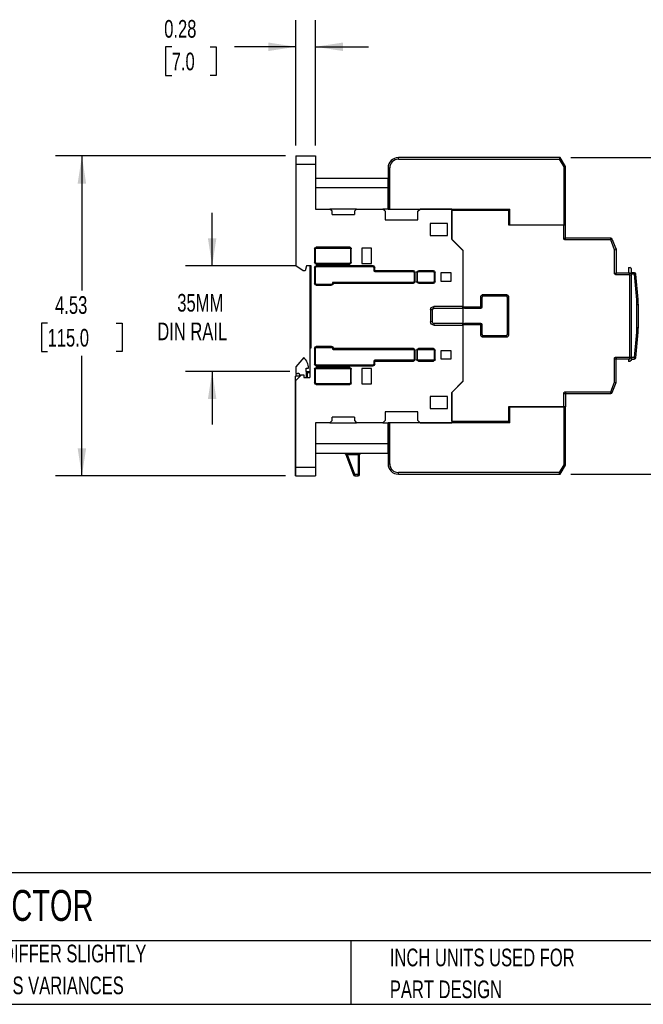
# Model space of a CAD drawing. Header units: inches. Extents: x 0.7 to 32.2, y 0.7 to 24.8.
# Tile 2 of 14: x 9.6 to 18.4, y 0.7 to 14.7. Entities that reach past the tile are written whole.
import ezdxf

# ---------------------------------------------------------------- set-up
doc = ezdxf.new("R2010")
doc.units = ezdxf.units.IN
doc.header["$LTSCALE"] = 3
doc.header["$MEASUREMENT"] = 0
doc.layers.add('DIMENSIONS', color=140, linetype='Continuous', lineweight=25)
doc.layers.add('TEXT', color=140, linetype='Continuous', lineweight=25)
doc.styles.add('SLDTEXTSTYLE0', font='TXT', dxfattribs={"width": 0.7})
doc.dimstyles.new('SLDDIMSTYLE0', dxfattribs={"dimtxt": 0.254883, "dimasz": 0.39, "dimexe": 0, "dimexo": 0.0625, "dimgap": 0.063721, "dimtad": 0, "dimtih": 1, "dimtoh": 1, "dimrnd": 1e-09, "dimzin": 12, "dimdsep": 46, "dimtxsty": 'SLDTEXTSTYLE0', "dimsah": 1, "dimcen": 0.09, "dimadec": 0, "dimazin": 3, "dimtfac": 1, "dimtmove": 0, "dimatfit": 0, "dimfxl": 0, "dimfrac": 2, "dimtolj": 1, "dimtzin": 12, "dimarcsym": 0})
doc.dimstyles.new('SLDDIMSTYLE1', dxfattribs={"dimtxt": 0.254883, "dimasz": 0.39, "dimexe": 0, "dimexo": 0.0625, "dimgap": 0.063721, "dimtad": 0, "dimtih": 1, "dimtoh": 1, "dimrnd": 1e-09, "dimzin": 12, "dimdsep": 46, "dimtxsty": 'SLDTEXTSTYLE0', "dimsah": 1, "dimcen": 0.09, "dimadec": 0, "dimazin": 3, "dimtfac": 1, "dimtofl": 0, "dimtmove": 0, "dimatfit": 3, "dimfxl": 0, "dimfrac": 2, "dimtolj": 1, "dimtzin": 12, "dimarcsym": 0})
doc.dimstyles.new('SLDDIMSTYLE2', dxfattribs={"dimtxt": 0.254883, "dimasz": 0.39, "dimexe": 0, "dimexo": 0.0625, "dimgap": 0.063721, "dimtad": 0, "dimtih": 1, "dimtoh": 1, "dimrnd": 1e-09, "dimdsep": 46, "dimtxsty": 'SLDTEXTSTYLE0', "dimsah": 1, "dimcen": 0.09, "dimadec": 0, "dimazin": 2, "dimtfac": 1, "dimtmove": 0, "dimatfit": 0, "dimfxl": 0, "dimfrac": 2, "dimtolj": 1, "dimtzin": 12, "dimarcsym": 0})

# ---------------------------------------------------------------- blocks, each defined once
blk = doc.blocks.new('SW_NOTE_0_3')
at = {"layer": 'TEXT', "color": 0, "char_height": 0.25, "attachment_point": 1, "style": 'SLDTEXTSTYLE0'}
for s, insert in [('PART DIMENSIONS MAY DIFFER SLIGHTLY', (0, 0.322)), ("DUE TO MANUFACTURER'S VARIANCES", (0, -0.129))]:
    blk.add_mtext(s, dxfattribs=dict(at, insert=insert))
blk = doc.blocks.new('SW_NOTE_0_6')
at = {"layer": 'TEXT', "color": 0, "char_height": 0.25, "attachment_point": 1, "style": 'SLDTEXTSTYLE0'}
for s, insert in [('INCH UNITS USED FOR', (0, 0.322)), ('PART DESIGN', (0, -0.129))]:
    blk.add_mtext(s, dxfattribs=dict(at, insert=insert))
blk = doc.blocks.new('_D')
at = {"layer": 'DIMENSIONS'}
for p, q in [((12.29, 11.202), (12.29, 11.952)), ((13.474, 11.202), (11.915, 11.202)), ((13.388, 9.706), (11.915, 9.706)), ((12.29, 9.706), (12.29, 8.956))]:
    blk.add_line(p, q, dxfattribs=at)
for points in [[(12.29, 11.202), (12.35, 11.592), (12.23, 11.592)], [(12.29, 9.706), (12.23, 9.316), (12.35, 9.316)]]:
    blk.add_solid(points, dxfattribs=at)
at = {"layer": 'DIMENSIONS', "char_height": 0.25, "attachment_point": 1, "style": 'SLDTEXTSTYLE0'}
for s, insert in [('35MM', (11.797, 10.804)), ('DIN RAIL', (11.514, 10.399))]:
    blk.add_mtext(s, dxfattribs=dict(at, insert=insert))
blk = doc.blocks.new('_D_1')
at = {"layer": 'DIMENSIONS'}
for p, q in [((13.325, 12.757), (10.073, 12.757)), ((10.448, 12.757), (10.448, 10.854)), ((9.963, 10.392), (9.878, 10.392)), ((9.878, 10.392), (9.878, 9.987)), ((10.933, 10.392), (11.018, 10.392)), ((11.018, 10.392), (11.018, 9.987)), ((9.878, 9.987), (9.963, 9.987)), ((10.448, 8.23), (10.448, 9.93)), ((11.018, 9.987), (10.933, 9.987)), ((13.325, 8.23), (10.073, 8.23))]:
    blk.add_line(p, q, dxfattribs=at)
for points in [[(10.448, 12.757), (10.388, 12.367), (10.508, 12.367)], [(10.448, 8.23), (10.508, 8.62), (10.388, 8.62)]]:
    blk.add_solid(points, dxfattribs=at)
at = {"layer": 'DIMENSIONS', "char_height": 0.25, "attachment_point": 1, "style": 'SLDTEXTSTYLE0'}
for s, insert in [('4.53', (10.069, 10.772)), ('115.0', (9.963, 10.309))]:
    blk.add_mtext(s, dxfattribs=dict(at, insert=insert))
blk = doc.blocks.new('_D_2')
at = {"layer": 'DIMENSIONS'}
for p, q in [((13.475, 12.907), (13.475, 14.677)), ((13.75, 12.907), (13.75, 14.677)), ((11.718, 14.302), (11.632, 14.302)), ((11.632, 14.302), (11.632, 13.897)), ((12.263, 14.302), (12.349, 14.302)), ((12.349, 14.302), (12.349, 13.897)), ((13.475, 14.302), (12.608, 14.302)), ((13.75, 14.302), (14.5, 14.302)), ((11.632, 13.897), (11.718, 13.897)), ((12.349, 13.897), (12.263, 13.897))]:
    blk.add_line(p, q, dxfattribs=at)
for points in [[(13.475, 14.302), (13.085, 14.362), (13.085, 14.242)], [(13.75, 14.302), (14.14, 14.242), (14.14, 14.362)]]:
    blk.add_solid(points, dxfattribs=at)
at = {"layer": 'DIMENSIONS', "char_height": 0.25, "attachment_point": 1, "style": 'SLDTEXTSTYLE0'}
for s, insert in [('0.28', (11.612, 14.681)), ('7.0', (11.718, 14.219))]:
    blk.add_mtext(s, dxfattribs=dict(at, insert=insert))
blk = doc.blocks.new('_D_3')
at = {"layer": 'DIMENSIONS'}
for p, q in [((17.363, 12.733), (20.282, 12.733)), ((19.907, 12.733), (19.907, 10.944)), ((19.422, 10.482), (19.337, 10.482)), ((19.337, 10.482), (19.337, 10.077)), ((20.392, 10.482), (20.477, 10.482)), ((20.477, 10.482), (20.477, 10.077)), ((19.337, 10.077), (19.422, 10.077)), ((20.477, 10.077), (20.392, 10.077)), ((19.907, 8.253), (19.907, 10.02)), ((17.363, 8.253), (20.282, 8.253))]:
    blk.add_line(p, q, dxfattribs=at)
for points in [[(19.907, 12.733), (19.847, 12.343), (19.967, 12.343)], [(19.907, 8.253), (19.967, 8.643), (19.847, 8.643)]]:
    blk.add_solid(points, dxfattribs=at)
at = {"layer": 'DIMENSIONS', "char_height": 0.25, "attachment_point": 1, "style": 'SLDTEXTSTYLE0'}
for s, insert in [('4.48', (19.528, 10.861)), ('113.8', (19.422, 10.399))]:
    blk.add_mtext(s, dxfattribs=dict(at, insert=insert))

msp = doc.modelspace()

# ---------------------------------------------------------------- linework, layer by layer
for p, q in [((13.475, 12.757), (13.75, 12.757)), ((13.475, 12.757), (13.475, 12.639)), ((13.75, 12.757), (13.75, 12.639)), ((17.213, 12.733), (14.924, 12.733)), ((14.924, 12.71), (14.924, 12.733)), ((14.924, 12.71), (17.199, 12.71)), ((17.213, 12.733), (17.199, 12.71)), ((17.199, 12.71), (17.262, 12.601)), ((17.286, 12.607), (17.213, 12.733)), ((13.475, 12.639), (13.475, 11.202)), ((13.475, 12.639), (13.75, 12.639)), ((13.75, 12.639), (13.75, 12.005)), ((14.778, 12.588), (14.778, 12.005)), ((14.778, 12.588), (14.801, 12.588)), ((14.801, 12.005), (14.801, 12.588)), ((17.286, 12.607), (17.262, 12.601)), ((17.262, 12.601), (17.262, 11.779)), ((17.286, 11.779), (17.286, 12.607)), ((13.75, 12.442), (14.774, 12.442)), ((14.774, 12.442), (14.774, 12.304)), ((14.774, 12.304), (13.75, 12.304)), ((14.774, 12.304), (14.774, 12.005)), ((13.75, 12.005), (13.955, 12.005)), ((13.986, 11.974), (13.955, 12.005)), ((14.333, 12.005), (13.955, 12.005)), ((14.333, 12.005), (14.301, 11.974)), ((14.333, 12.005), (14.703, 12.005)), ((14.735, 11.974), (14.703, 12.005)), ((14.778, 12.005), (14.703, 12.005)), ((14.778, 12.005), (14.801, 12.005)), ((14.801, 12.005), (16.498, 12.005)), ((15.199, 11.974), (15.231, 12.005)), ((15.679, 12.005), (15.231, 12.005)), ((15.679, 12.005), (15.679, 11.576)), ((15.679, 11.58), (15.679, 11.985)), ((16.486, 11.985), (15.679, 11.985)), ((16.486, 11.985), (16.486, 12.005)), ((16.486, 11.777), (16.486, 11.985)), ((16.498, 11.779), (16.498, 12.005)), ((13.986, 11.926), (13.986, 11.974)), ((13.986, 11.926), (14.301, 11.926)), ((14.301, 11.974), (14.301, 11.926)), ((14.735, 11.974), (14.735, 11.852)), ((14.735, 11.852), (15.199, 11.852)), ((15.199, 11.852), (15.199, 11.974)), ((15.616, 11.802), (15.372, 11.802)), ((15.372, 11.802), (15.372, 11.633)), ((15.616, 11.633), (15.616, 11.802)), ((17.262, 11.777), (16.486, 11.777)), ((17.262, 11.779), (16.498, 11.779)), ((17.227, 11.779), (17.227, 11.777)), ((17.286, 11.779), (17.262, 11.779)), ((17.262, 11.592), (17.262, 11.777)), ((17.286, 11.777), (17.262, 11.777)), ((17.286, 11.779), (17.286, 11.777)), ((17.286, 11.592), (17.286, 11.777)), ((15.372, 11.633), (15.616, 11.633)), ((15.679, 11.58), (15.837, 11.422)), ((15.679, 11.576), (15.837, 11.418)), ((17.262, 11.592), (17.286, 11.592)), ((17.286, 11.568), (17.286, 11.592)), ((17.927, 11.592), (17.286, 11.592)), ((17.927, 11.568), (17.286, 11.568)), ((17.927, 11.568), (17.927, 11.592)), ((17.949, 11.576), (17.927, 11.568)), ((17.979, 11.43), (17.927, 11.568)), ((17.949, 11.576), (18.002, 11.434)), ((13.738, 11.442), (13.738, 11.249)), ((13.75, 11.442), (13.738, 11.442)), ((13.75, 11.249), (13.75, 11.442)), ((14.235, 11.466), (13.762, 11.466)), ((13.762, 11.454), (13.762, 11.466)), ((13.762, 11.454), (14.235, 11.454)), ((14.235, 11.454), (14.235, 11.466)), ((14.246, 11.442), (14.246, 11.249)), ((14.246, 11.442), (14.258, 11.442)), ((14.258, 11.249), (14.258, 11.442)), ((14.408, 11.454), (14.408, 11.237)), ((14.542, 11.454), (14.408, 11.454)), ((14.542, 11.237), (14.542, 11.454)), ((17.979, 11.43), (18.002, 11.434)), ((17.979, 11.1), (17.979, 11.43)), ((17.997, 11.448), (18.002, 11.448)), ((18.002, 11.448), (18.002, 11.434)), ((18.002, 11.434), (18.002, 11.1)), ((15.837, 11.422), (15.837, 10.621)), ((15.837, 11.418), (15.837, 10.625)), ((13.576, 11.131), (13.475, 11.202)), ((13.624, 11.202), (13.605, 11.131)), ((13.691, 11.202), (13.624, 11.202)), ((13.672, 11.202), (13.672, 10.966)), ((13.691, 10.041), (13.691, 11.202)), ((13.75, 11.249), (13.738, 11.249)), ((13.738, 11.178), (13.738, 10.95)), ((13.75, 11.178), (13.738, 11.178)), ((13.75, 10.95), (13.75, 11.178)), ((14.235, 11.237), (13.762, 11.237)), ((13.762, 11.226), (13.762, 11.237)), ((13.762, 11.226), (14.235, 11.226)), ((14.565, 11.202), (13.762, 11.202)), ((13.762, 11.19), (13.762, 11.202)), ((13.762, 11.19), (14.565, 11.19)), ((14.235, 11.237), (14.235, 11.226)), ((14.246, 11.249), (14.258, 11.249)), ((14.408, 11.237), (14.542, 11.237)), ((14.565, 11.202), (14.565, 11.19)), ((14.577, 11.178), (14.577, 11.133)), ((14.577, 11.178), (14.589, 11.178)), ((14.589, 11.133), (14.589, 11.178)), ((18.179, 11.18), (18.179, 11.1)), ((18.179, 11.18), (18.199, 11.18)), ((18.219, 11.16), (18.199, 11.18)), ((18.219, 11.104), (18.219, 11.16)), ((13.605, 11.131), (13.576, 11.131)), ((14.577, 11.133), (14.589, 11.133)), ((15.136, 11.133), (14.589, 11.133)), ((14.589, 11.133), (14.589, 11.121)), ((14.589, 11.121), (15.136, 11.121)), ((15.136, 11.121), (15.136, 11.133)), ((15.148, 11.109), (15.148, 10.98)), ((15.148, 11.109), (15.16, 11.109)), ((15.16, 10.98), (15.16, 11.109)), ((15.183, 11.109), (15.183, 10.98)), ((15.195, 11.109), (15.183, 11.109)), ((15.195, 10.98), (15.195, 11.109)), ((15.42, 11.133), (15.207, 11.133)), ((15.207, 11.121), (15.207, 11.133)), ((15.207, 11.121), (15.42, 11.121)), ((15.42, 11.121), (15.42, 11.133)), ((15.431, 11.109), (15.431, 10.98)), ((15.431, 11.109), (15.443, 11.109)), ((15.443, 10.98), (15.443, 11.109)), ((15.522, 11.102), (15.522, 10.987)), ((15.668, 11.102), (15.522, 11.102)), ((15.668, 10.987), (15.668, 11.102)), ((17.979, 11.1), (18.002, 11.1)), ((18.002, 11.076), (18.002, 11.1)), ((18.199, 11.1), (18.002, 11.1)), ((18.189, 11.076), (18.002, 11.076)), ((18.189, 11.076), (18.199, 11.1)), ((18.195, 11.07), (18.189, 11.076)), ((18.195, 11.07), (18.219, 11.08)), ((18.195, 9.916), (18.195, 11.07)), ((18.219, 11.08), (18.199, 11.1)), ((18.264, 11.104), (18.219, 11.104)), ((18.219, 11.104), (18.219, 11.084)), ((18.219, 11.084), (18.219, 11.08)), ((18.264, 11.084), (18.219, 11.084)), ((18.219, 9.907), (18.219, 11.08)), ((18.264, 11.084), (18.264, 11.104)), ((18.283, 11.086), (18.264, 11.084)), ((18.295, 10.722), (18.264, 11.084)), ((18.314, 10.724), (18.283, 11.086)), ((13.672, 10.966), (13.691, 10.966)), ((13.672, 10.966), (13.672, 10.041)), ((13.75, 10.95), (13.738, 10.95)), ((13.979, 10.938), (13.762, 10.938)), ((13.762, 10.938), (13.762, 10.926)), ((13.762, 10.926), (13.979, 10.926)), ((13.979, 10.938), (13.979, 10.926)), ((13.99, 10.956), (13.99, 10.95)), ((14.002, 10.956), (13.99, 10.956)), ((13.99, 10.95), (14.002, 10.95)), ((14.002, 10.968), (14.002, 10.956)), ((15.136, 10.968), (14.002, 10.968)), ((14.002, 10.95), (14.002, 10.956)), ((14.002, 10.956), (15.136, 10.956)), ((15.136, 10.968), (15.136, 10.956)), ((15.148, 10.98), (15.16, 10.98)), ((15.195, 10.98), (15.183, 10.98)), ((15.207, 10.968), (15.207, 10.956)), ((15.42, 10.968), (15.207, 10.968)), ((15.207, 10.956), (15.42, 10.956)), ((15.42, 10.968), (15.42, 10.956)), ((15.443, 10.98), (15.431, 10.98)), ((15.522, 10.987), (15.668, 10.987)), ((16.089, 10.621), (16.089, 10.757)), ((16.089, 10.757), (16.109, 10.757)), ((16.109, 10.621), (16.109, 10.757)), ((16.128, 10.796), (16.443, 10.796)), ((16.128, 10.796), (16.128, 10.777)), ((16.128, 10.777), (16.443, 10.777)), ((16.443, 10.796), (16.443, 10.777)), ((16.463, 10.757), (16.463, 10.23)), ((16.483, 10.757), (16.463, 10.757)), ((16.483, 10.757), (16.483, 10.23)), ((15.837, 10.625), (15.427, 10.625)), ((15.427, 10.602), (15.427, 10.625)), ((15.427, 10.602), (15.837, 10.602)), ((15.837, 10.602), (15.837, 10.621)), ((15.837, 10.621), (16.089, 10.621)), ((15.837, 10.602), (15.837, 10.385)), ((15.857, 10.602), (16.089, 10.602)), ((16.089, 10.621), (16.109, 10.621)), ((16.089, 10.602), (16.089, 10.621)), ((18.314, 10.724), (18.295, 10.722)), ((18.298, 10.33), (18.298, 10.656)), ((18.298, 10.656), (18.317, 10.656)), ((18.317, 10.33), (18.317, 10.656)), ((15.38, 10.578), (15.38, 10.409)), ((15.404, 10.578), (15.38, 10.578)), ((15.404, 10.409), (15.404, 10.578)), ((15.404, 10.409), (15.38, 10.409)), ((15.427, 10.385), (15.427, 10.361)), ((15.837, 10.385), (15.427, 10.385)), ((15.427, 10.361), (15.837, 10.361)), ((15.837, 10.365), (15.837, 10.385)), ((16.089, 10.365), (15.837, 10.365)), ((15.837, 10.365), (15.837, 9.564)), ((15.837, 10.361), (15.837, 9.568)), ((16.089, 10.385), (15.857, 10.385)), ((16.089, 10.365), (16.089, 10.385)), ((16.089, 10.23), (16.089, 10.365)), ((16.109, 10.365), (16.089, 10.365)), ((16.109, 10.23), (16.109, 10.365)), ((18.298, 10.33), (18.317, 10.33)), ((16.089, 10.23), (16.109, 10.23)), ((16.128, 10.19), (16.128, 10.21)), ((16.443, 10.21), (16.128, 10.21)), ((16.443, 10.19), (16.128, 10.19)), ((16.443, 10.19), (16.443, 10.21)), ((16.483, 10.23), (16.463, 10.23)), ((18.264, 9.903), (18.295, 10.265)), ((18.283, 9.901), (18.314, 10.263)), ((18.295, 10.265), (18.314, 10.263)), ((13.672, 10.041), (13.672, 9.619)), ((13.672, 10.041), (13.691, 10.041)), ((13.738, 10.037), (13.738, 9.808)), ((13.75, 10.037), (13.738, 10.037)), ((13.75, 9.808), (13.75, 10.037)), ((13.979, 10.06), (13.762, 10.06)), ((13.762, 10.048), (13.762, 10.06)), ((13.762, 10.048), (13.979, 10.048)), ((13.979, 10.048), (13.979, 10.06)), ((13.99, 10.037), (13.99, 10.031)), ((13.99, 10.037), (14.002, 10.037)), ((14.002, 10.031), (14.002, 10.037)), ((13.588, 9.903), (13.472, 9.774)), ((13.99, 10.031), (14.002, 10.031)), ((15.136, 10.031), (14.002, 10.031)), ((14.002, 10.031), (14.002, 10.019)), ((14.002, 10.019), (15.136, 10.019)), ((15.136, 10.019), (15.136, 10.031)), ((15.148, 10.007), (15.148, 9.877)), ((15.148, 10.007), (15.16, 10.007)), ((15.16, 9.877), (15.16, 10.007)), ((15.183, 10.007), (15.183, 9.877)), ((15.195, 10.007), (15.183, 10.007)), ((15.195, 9.877), (15.195, 10.007)), ((15.42, 10.031), (15.207, 10.031)), ((15.207, 10.019), (15.207, 10.031)), ((15.207, 10.019), (15.42, 10.019)), ((15.42, 10.031), (15.42, 10.019)), ((15.431, 10.007), (15.431, 9.877)), ((15.431, 10.007), (15.443, 10.007)), ((15.443, 9.877), (15.443, 10.007)), ((15.668, 9.999), (15.522, 9.999)), ((15.522, 9.999), (15.522, 9.885)), ((15.668, 9.885), (15.668, 9.999)), ((18.002, 9.911), (18.189, 9.911)), ((18.002, 9.911), (18.002, 9.887)), ((18.189, 9.911), (18.195, 9.916)), ((18.189, 9.911), (18.199, 9.887)), ((18.195, 9.916), (18.219, 9.907)), ((18.199, 9.887), (18.219, 9.907)), ((18.219, 9.907), (18.219, 9.903)), ((18.264, 9.903), (18.219, 9.903)), ((18.219, 9.903), (18.219, 9.883)), ((18.283, 9.901), (18.264, 9.903)), ((18.264, 9.883), (18.264, 9.903)), ((13.472, 9.774), (13.472, 9.678)), ((13.75, 9.808), (13.738, 9.808)), ((13.762, 9.796), (13.762, 9.785)), ((14.565, 9.796), (13.762, 9.796)), ((13.762, 9.785), (14.565, 9.785)), ((14.235, 9.761), (13.762, 9.761)), ((13.762, 9.749), (13.762, 9.761)), ((14.235, 9.749), (14.235, 9.761)), ((14.565, 9.796), (14.565, 9.785)), ((14.577, 9.854), (14.577, 9.808)), ((14.589, 9.854), (14.577, 9.854)), ((14.577, 9.808), (14.589, 9.808)), ((15.136, 9.865), (14.589, 9.865)), ((14.589, 9.865), (14.589, 9.854)), ((14.589, 9.854), (15.136, 9.854)), ((14.589, 9.808), (14.589, 9.854)), ((15.136, 9.854), (15.136, 9.865)), ((15.148, 9.877), (15.16, 9.877)), ((15.195, 9.877), (15.183, 9.877)), ((15.207, 9.865), (15.207, 9.854)), ((15.42, 9.865), (15.207, 9.865)), ((15.207, 9.854), (15.42, 9.854)), ((15.42, 9.865), (15.42, 9.854)), ((15.431, 9.877), (15.443, 9.877)), ((15.522, 9.885), (15.668, 9.885)), ((17.979, 9.557), (17.979, 9.887)), ((17.979, 9.887), (18.002, 9.887)), ((18.002, 9.887), (18.199, 9.887)), ((18.002, 9.552), (18.002, 9.887)), ((18.179, 9.887), (18.179, 9.848)), ((18.199, 9.848), (18.179, 9.848)), ((18.219, 9.867), (18.199, 9.848)), ((18.219, 9.883), (18.264, 9.883)), ((18.219, 9.867), (18.219, 9.883)), ((13.534, 9.639), (13.471, 9.639)), ((13.471, 8.23), (13.471, 9.639)), ((13.472, 9.678), (13.499, 9.678)), ((13.475, 9.58), (13.553, 9.659)), ((13.553, 9.659), (13.585, 9.659)), ((13.585, 9.659), (13.585, 9.619)), ((13.585, 9.619), (13.672, 9.619)), ((13.621, 9.753), (13.653, 9.753)), ((13.621, 9.706), (13.621, 9.753)), ((13.624, 9.706), (13.621, 9.706)), ((13.624, 9.706), (13.64, 9.706)), ((13.624, 9.619), (13.624, 9.706)), ((13.64, 9.706), (13.672, 9.706)), ((13.64, 9.686), (13.64, 9.706)), ((13.672, 9.686), (13.64, 9.686)), ((13.64, 9.619), (13.64, 9.686)), ((13.738, 9.737), (13.738, 9.544)), ((13.738, 9.737), (13.75, 9.737)), ((13.75, 9.544), (13.75, 9.737)), ((13.762, 9.749), (14.235, 9.749)), ((14.246, 9.737), (14.246, 9.544)), ((14.246, 9.737), (14.258, 9.737)), ((14.258, 9.544), (14.258, 9.737)), ((14.408, 9.749), (14.408, 9.533)), ((14.542, 9.749), (14.408, 9.749)), ((14.542, 9.533), (14.542, 9.749)), ((13.475, 8.348), (13.475, 9.58)), ((13.75, 9.544), (13.738, 9.544)), ((13.762, 9.533), (13.762, 9.521)), ((14.235, 9.533), (13.762, 9.533)), ((13.762, 9.521), (14.235, 9.521)), ((14.235, 9.533), (14.235, 9.521)), ((14.246, 9.544), (14.258, 9.544)), ((14.408, 9.533), (14.542, 9.533)), ((15.837, 9.568), (15.679, 9.411)), ((15.837, 9.564), (15.679, 9.407)), ((17.927, 9.418), (17.979, 9.557)), ((17.949, 9.41), (18.002, 9.552)), ((17.979, 9.557), (18.002, 9.552)), ((18.002, 9.539), (17.997, 9.539)), ((18.002, 9.539), (18.002, 9.552)), ((15.616, 9.354), (15.372, 9.354)), ((15.372, 9.354), (15.372, 9.184)), ((15.616, 9.184), (15.616, 9.354)), ((15.679, 9.411), (15.679, 8.981)), ((15.679, 9.001), (15.679, 9.407)), ((17.262, 9.21), (17.262, 9.395)), ((17.262, 9.395), (17.286, 9.395)), ((17.286, 9.418), (17.927, 9.418)), ((17.286, 9.418), (17.286, 9.395)), ((17.286, 9.395), (17.927, 9.395)), ((17.286, 9.395), (17.286, 9.21)), ((17.927, 9.395), (17.927, 9.418)), ((17.927, 9.418), (17.949, 9.41)), ((16.486, 9.21), (17.262, 9.21)), ((16.486, 9.001), (16.486, 9.21)), ((16.498, 8.981), (16.498, 9.208)), ((16.498, 9.208), (17.262, 9.208)), ((17.227, 9.208), (17.227, 9.21)), ((17.262, 9.21), (17.286, 9.21)), ((17.262, 9.208), (17.262, 8.385)), ((17.286, 9.208), (17.262, 9.208)), ((17.286, 9.21), (17.286, 9.208)), ((17.286, 8.379), (17.286, 9.208)), ((14.301, 9.06), (13.986, 9.06)), ((13.986, 9.013), (13.986, 9.06)), ((14.301, 9.06), (14.301, 9.013)), ((15.199, 9.135), (14.735, 9.135)), ((14.735, 9.135), (14.735, 9.013)), ((15.199, 9.013), (15.199, 9.135)), ((15.372, 9.184), (15.616, 9.184)), ((13.955, 8.981), (13.75, 8.981)), ((13.75, 8.981), (13.75, 8.348)), ((13.955, 8.981), (13.986, 9.013)), ((13.955, 8.981), (14.333, 8.981)), ((14.301, 9.013), (14.333, 8.981)), ((14.703, 8.981), (14.333, 8.981)), ((14.703, 8.981), (14.735, 9.013)), ((14.703, 8.981), (14.778, 8.981)), ((14.774, 8.981), (14.774, 8.682)), ((14.778, 8.981), (14.778, 8.399)), ((14.801, 8.981), (14.778, 8.981)), ((16.498, 8.981), (14.801, 8.981)), ((14.801, 8.399), (14.801, 8.981)), ((15.231, 8.981), (15.199, 9.013)), ((15.231, 8.981), (15.679, 8.981)), ((15.679, 9.001), (16.486, 9.001)), ((16.486, 8.981), (16.486, 9.001)), ((14.774, 8.682), (13.75, 8.682)), ((14.774, 8.682), (14.774, 8.544)), ((14.774, 8.544), (13.75, 8.544)), ((14.18, 8.532), (14.289, 8.242)), ((14.204, 8.544), (14.204, 8.525)), ((14.353, 8.525), (14.204, 8.525)), ((14.307, 8.249), (14.204, 8.525)), ((14.353, 8.544), (14.353, 8.525)), ((14.372, 8.525), (14.353, 8.525)), ((14.353, 8.525), (14.353, 8.249)), ((14.372, 8.249), (14.372, 8.525)), ((14.778, 8.399), (14.801, 8.399)), ((17.262, 8.385), (17.199, 8.277)), ((17.213, 8.253), (17.286, 8.379)), ((17.286, 8.379), (17.262, 8.385)), ((13.471, 8.23), (13.475, 8.23)), ((13.75, 8.348), (13.475, 8.348)), ((13.475, 8.23), (13.475, 8.348)), ((13.475, 8.23), (13.75, 8.23)), ((13.75, 8.348), (13.75, 8.23)), ((14.289, 8.242), (14.307, 8.249)), ((14.353, 8.249), (14.307, 8.249)), ((14.307, 8.249), (14.307, 8.23)), ((14.307, 8.23), (14.353, 8.23)), ((14.353, 8.23), (14.353, 8.249)), ((14.353, 8.249), (14.372, 8.249)), ((17.199, 8.277), (14.924, 8.277)), ((14.924, 8.253), (14.924, 8.277)), ((14.924, 8.253), (17.213, 8.253)), ((17.213, 8.253), (17.199, 8.277))]:
    msp.add_line(p, q)
for centre, radius, start, end in [((14.924, 12.588), 0.146, 90, 180), ((17.927, 11.568), 0.0236, 20.556, 90), ((13.762, 11.442), 0.0118, 90, 180), ((14.235, 11.442), 0.0118, 0, 90), ((13.762, 11.249), 0.0118, 180, 270), ((13.762, 11.178), 0.0118, 90, 180), ((14.235, 11.249), 0.0118, 270, 0), ((14.565, 11.178), 0.0118, 0, 90), ((14.589, 11.133), 0.0118, 180, 270), ((15.136, 11.109), 0.0118, 0, 90), ((15.207, 11.109), 0.0118, 90, 180), ((15.42, 11.109), 0.0118, 0, 90), ((18.264, 11.084), 0.0197, 4.8991, 90), ((13.762, 10.95), 0.0118, 180, 270), ((13.979, 10.95), 0.0118, 270, 0), ((14.002, 10.956), 0.0118, 90, 180), ((15.136, 10.98), 0.0118, 270, 0), ((15.207, 10.98), 0.0118, 180, 270), ((15.42, 10.98), 0.0118, 270, 0), ((16.128, 10.757), 0.0197, 90, 180), ((16.443, 10.757), 0.0197, 0, 90), ((15.427, 10.578), 0.0236, 90, 180), ((15.857, 10.621), 0.0197, 180, 270), ((16.089, 10.621), 0.0197, 270, 0), ((17.53, 10.656), 0.787, 0, 4.8991), ((15.427, 10.409), 0.0236, 180, 270), ((15.857, 10.365), 0.0197, 90, 180), ((16.089, 10.365), 0.0197, 0, 90), ((17.53, 10.33), 0.787, 355.1009, 0), ((16.128, 10.23), 0.0197, 180, 270), ((16.443, 10.23), 0.0197, 270, 0), ((13.762, 10.037), 0.0118, 90, 180), ((13.979, 10.037), 0.0118, 0, 90), ((13.448, 9.753), 0.205, 0, 46.9945), ((14.002, 10.031), 0.0118, 180, 270), ((15.136, 10.007), 0.0118, 0, 90), ((15.207, 10.007), 0.0118, 90, 180), ((15.42, 10.007), 0.0118, 0, 90), ((18.264, 9.903), 0.0197, 270, 355.1009), ((13.762, 9.808), 0.0118, 180, 270), ((14.565, 9.808), 0.0118, 270, 0), ((14.589, 9.854), 0.0118, 90, 180), ((15.136, 9.877), 0.0118, 270, 0), ((15.207, 9.877), 0.0118, 180, 270), ((15.42, 9.877), 0.0118, 270, 0), ((13.538, 9.639), 0.0669, 143.9681, 180), ((13.499, 9.639), 0.0394, 6.6289, 90), ((13.538, 9.639), 0.0197, 102.1755, 180), ((13.762, 9.737), 0.0118, 90, 180), ((14.235, 9.737), 0.0118, 0, 90), ((13.762, 9.544), 0.0118, 180, 270), ((14.235, 9.544), 0.0118, 270, 0), ((17.927, 9.418), 0.0236, 270, 339.444), ((14.162, 8.525), 0.0197, 20.556, 90), ((14.392, 8.525), 0.0197, 90, 180), ((14.924, 8.399), 0.146, 180, 270), ((14.307, 8.249), 0.0197, 200.556, 270), ((14.353, 8.249), 0.0197, 270, 0)]:
    msp.add_arc(centre, radius, start, end)
for points in [[(14.924, 12.71), (14.856, 12.71), (14.801, 12.655), (14.801, 12.588)], [(13.738, 11.442), (13.738, 11.455), (13.749, 11.466), (13.762, 11.466)], [(13.738, 11.178), (13.738, 11.191), (13.749, 11.202), (13.762, 11.202)], [(14.258, 11.249), (14.258, 11.236), (14.248, 11.226), (14.235, 11.226)], [(15.183, 11.109), (15.183, 11.122), (15.194, 11.133), (15.207, 11.133)], [(13.762, 10.926), (13.749, 10.926), (13.738, 10.937), (13.738, 10.95)], [(14.002, 10.95), (14.002, 10.937), (13.992, 10.926), (13.979, 10.926)], [(15.16, 10.98), (15.16, 10.966), (15.149, 10.956), (15.136, 10.956)], [(15.207, 10.956), (15.194, 10.956), (15.183, 10.966), (15.183, 10.98)], [(15.38, 10.578), (15.38, 10.604), (15.401, 10.625), (15.427, 10.625)], [(13.738, 10.037), (13.738, 10.05), (13.749, 10.06), (13.762, 10.06)], [(15.183, 10.007), (15.183, 10.02), (15.194, 10.031), (15.207, 10.031)], [(13.738, 9.737), (13.738, 9.75), (13.749, 9.761), (13.762, 9.761)], [(14.589, 9.808), (14.589, 9.795), (14.578, 9.785), (14.565, 9.785)], [(15.443, 9.877), (15.443, 9.864), (15.433, 9.854), (15.42, 9.854)], [(13.762, 9.521), (13.749, 9.521), (13.738, 9.531), (13.738, 9.544)], [(14.258, 9.544), (14.258, 9.531), (14.248, 9.521), (14.235, 9.521)], [(14.801, 8.399), (14.801, 8.331), (14.856, 8.277), (14.924, 8.277)]]:
    msp.add_open_spline(points, degree=3)
for points, knots in [([(17.286, 11.568), (17.285, 11.568), (17.283, 11.568), (17.28, 11.569), (17.276, 11.57), (17.273, 11.572), (17.269, 11.575), (17.266, 11.579), (17.264, 11.583), (17.262, 11.587), (17.262, 11.59), (17.262, 11.592)], [0, 0, 0, 0, 0.08014, 0.159766, 0.240153, 0.369839, 0.500093, 0.629779, 0.760034, 0.879879, 1, 1, 1, 1]), ([(14.235, 11.466), (14.241, 11.466), (14.247, 11.463), (14.256, 11.454), (14.258, 11.448), (14.258, 11.442)], [0, 0, 0, 0, 0.5, 0.5, 1, 1, 1, 1]), ([(13.762, 11.226), (13.756, 11.226), (13.75, 11.228), (13.741, 11.237), (13.738, 11.243), (13.738, 11.249)], [0, 0, 0, 0, 0.5, 0.5, 1, 1, 1, 1]), ([(14.565, 11.202), (14.572, 11.202), (14.578, 11.199), (14.586, 11.191), (14.589, 11.185), (14.589, 11.178)], [0, 0, 0, 0, 0.5, 0.5, 1, 1, 1, 1]), ([(15.136, 11.133), (15.142, 11.133), (15.148, 11.131), (15.157, 11.122), (15.16, 11.116), (15.16, 11.109)], [0, 0, 0, 0, 0.5, 0.5, 1, 1, 1, 1]), ([(15.42, 11.133), (15.426, 11.133), (15.432, 11.131), (15.441, 11.122), (15.443, 11.116), (15.443, 11.109)], [0, 0, 0, 0, 0.5, 0.5, 1, 1, 1, 1]), ([(18.002, 11.076), (18.001, 11.076), (17.999, 11.076), (17.996, 11.077), (17.993, 11.078), (17.989, 11.08), (17.985, 11.083), (17.982, 11.087), (17.98, 11.091), (17.979, 11.095), (17.979, 11.098), (17.979, 11.1)], [0, 0, 0, 0, 0.08014, 0.159766, 0.240153, 0.369839, 0.500093, 0.629779, 0.760034, 0.879879, 1, 1, 1, 1]), ([(15.443, 10.98), (15.443, 10.973), (15.441, 10.967), (15.432, 10.958), (15.426, 10.956), (15.42, 10.956)], [0, 0, 0, 0, 0.5, 0.5, 1, 1, 1, 1]), ([(16.089, 10.757), (16.089, 10.758), (16.089, 10.761), (16.089, 10.764), (16.09, 10.768), (16.092, 10.773), (16.095, 10.779), (16.1, 10.785), (16.106, 10.79), (16.113, 10.794), (16.121, 10.796), (16.126, 10.796), (16.128, 10.796)], [0, 0, 0, 0, 0.060259, 0.120021, 0.179824, 0.240208, 0.369998, 0.50013, 0.629921, 0.760053, 0.879943, 1, 1, 1, 1]), ([(16.443, 10.796), (16.444, 10.796), (16.447, 10.796), (16.451, 10.796), (16.454, 10.795), (16.459, 10.793), (16.465, 10.79), (16.471, 10.785), (16.476, 10.779), (16.48, 10.772), (16.482, 10.764), (16.482, 10.76), (16.483, 10.757)], [0, 0, 0, 0, 0.060259, 0.1200207, 0.1798243, 0.2402078, 0.3699983, 0.5001303, 0.629921, 0.7600531, 0.8799433, 1, 1, 1, 1]), ([(18.298, 10.656), (18.297, 10.662), (18.297, 10.673), (18.297, 10.689), (18.296, 10.706), (18.295, 10.717), (18.295, 10.722)], [0, 0, 0, 0, 0.2500572, 0.5, 0.7499428, 1, 1, 1, 1]), ([(15.427, 10.361), (15.415, 10.361), (15.403, 10.366), (15.385, 10.384), (15.38, 10.396), (15.38, 10.409)], [0, 0, 0, 0, 0.5, 0.5, 1, 1, 1, 1]), ([(18.295, 10.265), (18.295, 10.27), (18.296, 10.281), (18.297, 10.297), (18.297, 10.314), (18.297, 10.325), (18.298, 10.33)], [0, 0, 0, 0, 0.250057, 0.5, 0.749943, 1, 1, 1, 1]), ([(16.128, 10.19), (16.127, 10.19), (16.125, 10.19), (16.121, 10.191), (16.117, 10.192), (16.112, 10.193), (16.106, 10.196), (16.1, 10.201), (16.095, 10.208), (16.091, 10.215), (16.089, 10.222), (16.089, 10.227), (16.089, 10.23)], [0, 0, 0, 0, 0.060259, 0.120021, 0.179824, 0.240208, 0.369998, 0.50013, 0.629921, 0.760053, 0.879943, 1, 1, 1, 1]), ([(16.483, 10.23), (16.483, 10.228), (16.482, 10.226), (16.482, 10.222), (16.481, 10.219), (16.479, 10.214), (16.476, 10.208), (16.471, 10.201), (16.465, 10.196), (16.458, 10.193), (16.451, 10.191), (16.446, 10.19), (16.443, 10.19)], [0, 0, 0, 0, 0.060259, 0.120021, 0.179824, 0.240208, 0.369998, 0.50013, 0.629921, 0.760053, 0.879943, 1, 1, 1, 1]), ([(13.979, 10.06), (13.985, 10.06), (13.991, 10.058), (14, 10.049), (14.002, 10.043), (14.002, 10.037)], [0, 0, 0, 0, 0.5, 0.5, 1, 1, 1, 1]), ([(15.136, 10.031), (15.142, 10.031), (15.148, 10.028), (15.157, 10.019), (15.16, 10.013), (15.16, 10.007)], [0, 0, 0, 0, 0.5, 0.5, 1, 1, 1, 1]), ([(15.42, 10.031), (15.426, 10.031), (15.432, 10.028), (15.441, 10.019), (15.443, 10.013), (15.443, 10.007)], [0, 0, 0, 0, 0.5, 0.5, 1, 1, 1, 1]), ([(17.979, 9.887), (17.979, 9.888), (17.979, 9.89), (17.979, 9.893), (17.98, 9.896), (17.982, 9.9), (17.985, 9.904), (17.989, 9.907), (17.993, 9.909), (17.998, 9.91), (18.001, 9.911), (18.002, 9.911)], [0, 0, 0, 0, 0.08014, 0.159766, 0.240153, 0.369839, 0.500093, 0.629779, 0.760034, 0.879879, 1, 1, 1, 1]), ([(13.762, 9.785), (13.756, 9.785), (13.75, 9.787), (13.741, 9.796), (13.738, 9.802), (13.738, 9.808)], [0, 0, 0, 0, 0.5, 0.5, 1, 1, 1, 1]), ([(14.235, 9.761), (14.241, 9.761), (14.247, 9.759), (14.256, 9.75), (14.258, 9.744), (14.258, 9.737)], [0, 0, 0, 0, 0.5, 0.5, 1, 1, 1, 1]), ([(15.16, 9.877), (15.16, 9.871), (15.157, 9.865), (15.148, 9.856), (15.142, 9.854), (15.136, 9.854)], [0, 0, 0, 0, 0.5, 0.5, 1, 1, 1, 1]), ([(15.207, 9.854), (15.201, 9.854), (15.195, 9.856), (15.186, 9.865), (15.183, 9.871), (15.183, 9.877)], [0, 0, 0, 0, 0.5, 0.5, 1, 1, 1, 1]), ([(17.262, 9.395), (17.262, 9.396), (17.262, 9.398), (17.263, 9.401), (17.264, 9.404), (17.266, 9.408), (17.269, 9.412), (17.273, 9.415), (17.277, 9.417), (17.281, 9.418), (17.284, 9.418), (17.286, 9.418)], [0, 0, 0, 0, 0.08014, 0.159766, 0.240153, 0.369839, 0.500093, 0.629779, 0.760034, 0.879879, 1, 1, 1, 1]), ([(14.204, 8.525), (14.203, 8.525), (14.201, 8.526), (14.199, 8.526), (14.197, 8.527), (14.194, 8.528), (14.191, 8.529), (14.187, 8.53), (14.184, 8.531), (14.182, 8.531), (14.181, 8.532), (14.18, 8.532), (14.18, 8.532)], [0, 0, 0, 0, 0.082856, 0.154465, 0.214825, 0.26394, 0.409278, 0.535557, 0.662997, 0.781781, 0.893485, 1, 1, 1, 1])]:
    msp.add_open_spline(points, degree=3, knots=knots)
at = {"layer": 'TEXT'}
for p, q in [((32.25, 2.613), (0.75, 2.613)), ((32.25, 1.65), (0.75, 1.65)), ((14.25, 1.65), (14.25, 0.75)), ((0.75, 0.75), (32.25, 0.75))]:
    msp.add_line(p, q, dxfattribs=at)

# ---------------------------------------------------------------- block references
for name, p in [('SW_NOTE_0_3', (6.51, 1.272)), ('SW_NOTE_0_6', (14.803, 1.216))]:
    msp.add_blockref(name, p, dxfattribs=at)

# ---------------------------------------------------------------- texts
at = {"layer": 'TEXT', "insert": (0.941, 2.368), "char_height": 0.4375, "attachment_point": 1, "style": 'SLDTEXTSTYLE0'}
msp.add_mtext('WEG ELECTRIC CWBS IEC SAFETY CONTACTOR', dxfattribs=at)

# ---------------------------------------------------------------- dimensions: what is measured, and where the dimension line sits
at = {"layer": 'DIMENSIONS'}
dim = msp.add_linear_dim(base=(13.7503, 14.3017), p1=(13.4747, 12.7571), p2=(13.7503, 12.7571), dimstyle='SLDDIMSTYLE2', dxfattribs=at)
dim.commit()
dim.dimension.update_dxf_attribs({"geometry": '_D_2', "text_midpoint": (11.9903, 14.3017), "dimtype": 160})
for base, p1, p2, picture, middle in [((10.448, 12.757), (13.475, 8.23), (13.475, 12.757), '_D_1', (10.448, 10.392)), ((19.907, 12.733), (17.213, 8.253), (17.213, 12.733), '_D_3', (19.907, 10.482))]:
    dim = msp.add_linear_dim(base=base, p1=p1, p2=p2, angle=90, dimstyle='SLDDIMSTYLE1', dxfattribs=at)
    dim.commit()
    dim.dimension.update_dxf_attribs({"geometry": picture, "text_midpoint": middle, "dimtype": 160})
dim = msp.add_linear_dim(base=(12.29, 9.706), p1=(13.624, 11.202), p2=(13.538, 9.706), angle=90, text='35MM\\PDIN RAIL', dimstyle='SLDDIMSTYLE0', dxfattribs=at)
dim.commit()
dim.dimension.update_dxf_attribs({"geometry": '_D', "text_midpoint": (12.29, 10.482), "dimtype": 160})

doc.saveas('drawing.dxf')
